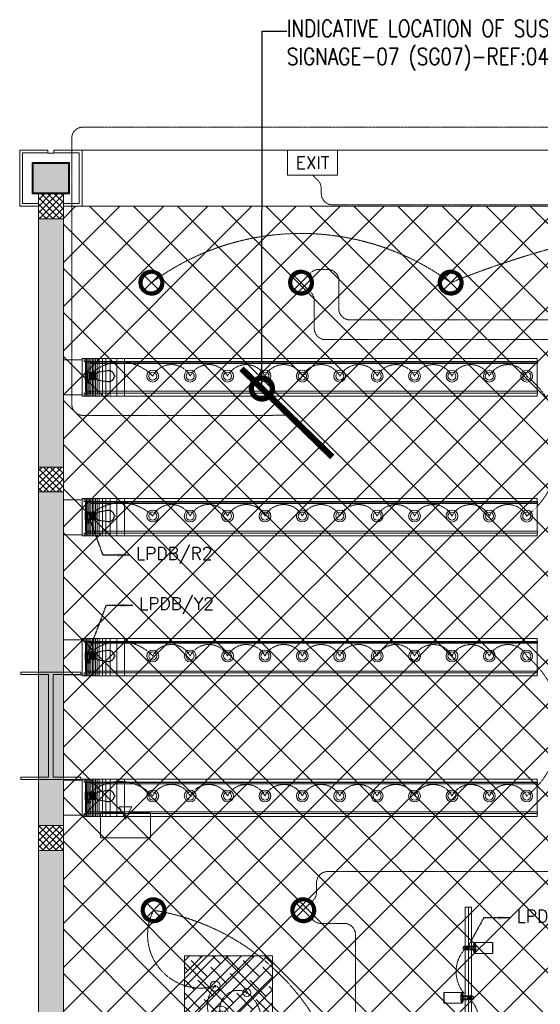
# Model space of a CAD drawing. Header units: millimetres. Extents: x 48523 to 84492, y -23473 to 14877.
# Tile 20 of 69: x 49850 to 54025, y 6976 to 14877. Entities that reach past the tile are written whole.
import ezdxf
from ezdxf import colors
from ezdxf.entities.mleader import LeaderData, LeaderLine
from ezdxf.enums import TextEntityAlignment as Align
from ezdxf.math import Vec2, Vec3

# ---------------------------------------------------------------- set-up
doc = ezdxf.new("R2010")
doc.units = ezdxf.units.MM
doc.header["$MEASUREMENT"] = 0
doc.linetypes.add('HIDDENX2', pattern=[0.75, 0.5, -0.25])
doc.layers.get('0').update_dxf_attribs({"lineweight": 5})
for name, color, linetype, lineweight in [('A-Ceiling Lights', 1, 'Continuous', 0), ('A-LIGHT', 1, 'Continuous', 5), ('M-MEP-GEN', 7, 'Continuous', 15)]:
    doc.layers.add(name, color=color, linetype=linetype, lineweight=lineweight)
for name, color, linetype, lineweight, true_color in [('M-MEP-ELLG-CABLE', 7, 'HIDDENX2', 15, 0x055f91), ('M-MEP-ELLG-LIGHT', 5, 'Continuous', 15, 0x0000ff), ('M-MEP-ELSL-DEVICES', 5, 'Continuous', 15, 0x0000ff), ('RCP XREF$0$A-CEILING-01', 9, 'Continuous', 0, 0x808080), ('RCP XREF$0$A-CEILING-07', 9, 'Continuous', 0, 0x808080), ('RCP XREF$0$A-CLMN P', 9, 'Continuous', 0, 0x808080), ('RCP XREF$0$A-Wall & Column', 9, 'Continuous', 0, 0x808080), ('RCP XREF$0$Column', 9, 'Continuous', 0, 0x808080), ('RCP XREF$0$ND_26_HATCH', 9, 'Continuous', 0, 0x808080), ('RCP XREF$0$XR-CP-DS$0$A-DOWN LIG', 9, 'Continuous', 0, 0x808080), ('RCP XREF$0$XR-CP-DS$0$Level 24', 9, 'Continuous', 0, 0x808080)]:
    doc.layers.add(name, color=color, linetype=linetype, lineweight=lineweight, true_color=true_color)
doc.layers.add('T-Tags', color=7, linetype='Continuous')
doc.styles.add('Oswald Light', font='txt')
doc.styles.add('SSP_Note', font='romans.shx', dxfattribs={"width": 0.8})
doc.styles.get("Standard").update_dxf_attribs({"font": 'romans.shx'})
doc.dimstyles.new('MDS-50', dxfattribs={"dimtxt": 100, "dimasz": 100, "dimexe": 50, "dimexo": 50, "dimgap": 25, "dimtad": 1, "dimdec": 0, "dimtxsty": 'Oswald Light', "dimcen": 0, "dimdle": 1.5875, "dimazin": 0, "dimtfac": 1, "dimtdec": 0, "dimtix": 1, "dimtmove": 0, "dimatfit": 0, "dimfxl": 1, "dimfrac": 2, "dimtolj": 1, "dimarcsym": 0})

# ---------------------------------------------------------------- blocks, each defined once
blk = doc.blocks.new('RCP XREF')
at = {"layer": 'RCP XREF$0$ND_26_HATCH', "lineweight": 0, "true_color": 0x808080, "transparency": 33554687}
h = blk.add_hatch(color=8, dxfattribs=at)
h.dxf.hatch_style = 1
h.paths.add_polyline_path([(242, 13722), (-42, 13722), (-42, 13488), (242, 13488)])
h = blk.add_hatch(color=8, dxfattribs=at)
h.dxf.hatch_style = 1
h.paths.add_polyline_path([(200, 13280), (0, 13280), (0, 0), (4190, 0), (4190, 650), (4390, 650), (4390, 850), (3990, 850), (3990, 200), (200, 200), (200, 8735.8), (200, 8835.8), (200, 9585.8), (200, 9685.8), (200, 10435.8), (200, 10535.8), (200, 11285.8), (200, 11385.8), (200, 12135.8), (200, 12235.8)])
h.paths.add_polyline_path([(0, 11087.2), (200, 11087.2), (200, 11287.2), (0, 11287.2)], flags=17)
h.paths.add_polyline_path([(0, 8211.4), (200, 8211.4), (200, 8411.4), (0, 8411.4)], flags=17)
h.paths.add_polyline_path([(0, 5830), (200, 5830), (200, 6030), (0, 6030)], flags=17)
h.paths.add_polyline_path([(0, 3420), (200, 3420), (200, 3620), (0, 3620)], flags=17)
h.paths.add_polyline_path([(0, 0), (200, 0), (200, 200), (0, 200)], flags=17)
h.paths.add_polyline_path([(1995, 0.3), (2195, 0.3), (2195, 200.3), (1995, 200.3)], flags=16)
h.paths.add_polyline_path([(3990, 0), (4190, 0), (4190, 200), (3990, 200)], flags=17)
h.paths.add_polyline_path([(4190, 650), (4390, 650), (4390, 850), (4190, 850)], flags=17)
at = {"layer": 'RCP XREF$0$A-CEILING-01', "color": 8, "linetype": 'Continuous', "lineweight": 0, "true_color": 0x808080}
for p, q in [((200, 13281.5), (298.5, 13380)), ((200, 12927.9), (652.1, 13380)), ((200, 12574.4), (1005.6, 13380)), ((200, 12220.8), (1359.2, 13380)), ((200, 11867.3), (1712.7, 13380)), ((200, 11513.7), (2066.3, 13380)), ((200, 11160.2), (2419.8, 13380)), ((200, 10806.6), (2773.4, 13380)), ((200, 10453), (3127, 13380)), ((200, 10099.5), (3480.5, 13380)), ((200, 9745.9), (3834.1, 13380)), ((200, 9392.4), (4187.6, 13380)), ((200, 9038.8), (4541.2, 13380)), ((200, 8685.3), (4894.7, 13380)), ((200, 8331.7), (5248.3, 13380)), ((200, 7978.2), (5601.8, 13380)), ((200, 7271.1), (6308.9, 13380)), ((200, 6917.5), (6662.5, 13380)), ((200, 6564), (7016, 13380)), ((200, 6210.4), (7369.6, 13380)), ((200, 5856.9), (7723.1, 13380)), ((200, 5149.7), (8430.3, 13380)), ((200, 4796.2), (8783.8, 13380)), ((200, 3735.5), (9844.5, 13380)), ((277.4, 4520), (9137.4, 13380)), ((10245.6, 3542.9), (408.6, 13380)), ((630.9, 4520), (9490.9, 13380)), ((5890, 8252.1), (762.1, 13380)), ((6077.3, 8418.4), (1115.7, 13380)), ((10776, 4073.3), (1469.2, 13380)), ((5890.1, 9312.7), (1822.8, 13380)), ((11129.5, 4426.8), (2176.3, 13380)), ((10834.4, 5075.5), (2529.9, 13380)), ((11011.1, 5252.3), (2883.5, 13380)), ((11187.9, 5429.1), (3237, 13380)), ((11364.7, 5605.9), (3590.6, 13380)), ((6029.9, 11294.2), (3944.1, 13380)), ((200, 7624.6), (5890, 13314.6)), ((10125.7, 3309.3), (200, 13235)), ((10011.5, 3070), (200, 12881.5)), ((9457.9, 3270), (200, 12527.9)), ((9104.4, 3270), (200, 12174.4)), ((5990.8, 6030), (200, 11820.8)), ((8397.3, 3270), (200, 11467.3)), ((200, 5503.3), (5890.1, 11193.4)), ((8043.7, 3270), (200, 11113.7)), ((7690.2, 3270), (200, 10760.2)), ((7336.6, 3270), (200, 10406.6)), ((6983, 3270), (200, 10053)), ((5979.5, 3920), (200, 9699.5)), ((5625.9, 3920), (200, 9345.9)), ((200, 3382), (5948, 9130)), ((5272.4, 3920), (200, 8992.4)), ((4918.8, 3920), (200, 8638.8)), ((4565.3, 3920), (200, 8285.3)), ((4211.7, 3920), (200, 7931.7)), ((3945, 3833.2), (200, 7578.2)), ((3945, 3479.6), (200, 7224.6))]:
    blk.add_line(p, q, dxfattribs=at)
at = {"layer": 'RCP XREF$0$A-CEILING-01', "color": 8, "lineweight": 0, "true_color": 0x808080}
for p, q in [((350, 13380), (200, 13380)), ((200, 13380), (200, 4520)), ((5890, 13380), (350, 13380))]:
    blk.add_line(p, q, dxfattribs=at)
at = {"layer": 'RCP XREF$0$A-CEILING-07', "color": 8, "linetype": 'Continuous', "lineweight": 0, "true_color": 0x808080}
for p, q in [((1170.4, 7324), (1210.9, 7364.5)), ((1170.4, 7219.7), (1315.2, 7364.5)), ((1170.4, 7115.4), (1419.5, 7364.5)), ((1170.4, 7011.1), (1523.8, 7364.5)), ((1170.4, 6906.8), (1628.1, 7364.5)), ((1170.4, 6802.5), (1732.4, 7364.5)), ((1170.4, 6698.2), (1836.7, 7364.5)), ((1303.7, 7353), (1292.2, 7364.5)), ((1460.2, 7300.9), (1396.5, 7364.5)), ((1616.6, 7248.7), (1500.8, 7364.5)), ((1720.9, 7353), (1709.4, 7364.5)), ((1877.4, 7300.9), (1813.7, 7364.5)), ((1170.4, 6593.9), (1878.3, 7301.9)), ((1199.4, 7248.7), (1170.4, 7277.8)), ((1355.9, 7196.6), (1225.5, 7327)), ((1512.3, 7144.4), (1382, 7274.8)), ((1773.1, 7196.6), (1642.7, 7327)), ((1878.3, 7195.6), (1799.1, 7274.8)), ((1170.4, 6489.6), (1878.3, 7197.6)), ((1668.8, 7092.3), (1538.4, 7222.7)), ((1251.6, 7092.3), (1170.4, 7173.5)), ((1408, 7040.1), (1277.7, 7170.5)), ((1564.5, 6988), (1434.1, 7118.4)), ((1825.2, 7040.1), (1694.8, 7170.5)), ((1878.3, 7091.3), (1851.3, 7118.4)), ((1170.4, 6385.3), (1878.3, 7093.3)), ((1303.7, 6935.8), (1173.4, 7066.2)), ((1720.9, 6935.8), (1590.5, 7066.2)), ((1170.4, 6281), (1878.3, 6989)), ((1460.2, 6883.7), (1329.8, 7014.1)), ((1877.4, 6883.7), (1747, 7014.1))]:
    blk.add_line(p, q, dxfattribs=at)
at = {"layer": 'RCP XREF$0$A-CEILING-07', "color": 8, "lineweight": 0, "true_color": 0x808080}
for p, q in [((1170.4, 7364.5), (1878.3, 7364.5)), ((1170.4, 4964.7), (1170.4, 7364.5)), ((1878.3, 7364.5), (1878.3, 4964.7))]:
    blk.add_line(p, q, dxfattribs=at)
at = {"layer": 'RCP XREF$0$A-CLMN P', "color": 8, "lineweight": 0, "true_color": 0x808080}
for p, q in [((-150, 13380), (-150, 13830)), ((-150, 13830), (75, 13830)), ((75, 13830), (75, 13805)), ((125, 13805), (125, 13830)), ((125, 13830), (350, 13830)), ((350, 13830), (350, 13380)), ((-128, 13402), (-128, 13808)), ((-128, 13808), (73, 13808)), ((75, 13805), (125, 13805)), ((328, 13808), (127, 13808)), ((328, 13402), (328, 13808)), ((-50, 13730), (250, 13730)), ((-50, 13480), (-50, 13730)), ((-42, 13722), (242, 13722)), ((-42, 13488), (-42, 13722)), ((242, 13722), (242, 13488)), ((250, 13730), (250, 13480)), ((250, 13480), (-50, 13480)), ((242, 13488), (-42, 13488)), ((0, 13380), (-150, 13380)), ((0, 13402), (-128, 13402)), ((200, 13402), (328, 13402)), ((350, 13380), (200, 13380))]:
    blk.add_line(p, q, dxfattribs=at)
at = {"layer": 'RCP XREF$0$A-Wall & Column', "color": 8, "lineweight": 0, "true_color": 0x808080}
for p, q in [((350, 13830), (17200, 13830)), ((0, 13480), (0, 0)), ((200, 13480), (0, 13480)), ((0, 13480), (0, 13280)), ((200, 13480), (200, 200)), ((200, 13280), (200, 13480)), ((0, 13280), (200, 13280)), ((200, 11287.2), (0, 11287.2)), ((0, 11287.2), (0, 11087.2)), ((200, 11087.2), (200, 11287.2)), ((0, 11087.2), (200, 11087.2)), ((200, 8411.4), (0, 8411.4)), ((0, 8411.4), (0, 8211.4)), ((200, 8211.4), (200, 8411.4)), ((0, 8211.4), (200, 8211.4))]:
    blk.add_line(p, q, dxfattribs=at)
at = {"layer": 'RCP XREF$0$Column', "color": 8, "lineweight": 0, "true_color": 0x808080}
for p, q in [((-140.5, 9621.8), (-140.5, 9641.8)), ((-140.5, 9641.8), (340.5, 9641.8)), ((340.5, 9641.8), (340.5, 9621.8)), ((80.5, 9621.8), (-140.5, 9621.8)), ((80.5, 8799.8), (80.5, 9621.8)), ((340.5, 9621.8), (119.5, 9621.8)), ((119.5, 9621.8), (119.5, 8799.8)), ((-140.5, 8779.8), (-140.5, 8799.8)), ((-140.5, 8799.8), (80.5, 8799.8)), ((340.5, 8779.8), (-140.5, 8779.8)), ((119.5, 8799.8), (340.5, 8799.8)), ((340.5, 8799.8), (340.5, 8779.8))]:
    blk.add_line(p, q, dxfattribs=at)
at = {"layer": 'RCP XREF$0$ND_26_HATCH', "color": 8, "linetype": 'Continuous', "lineweight": 0, "true_color": 0x808080}
for p, q in [((0, 13432.1), (47.9, 13480)), ((0, 13379.1), (100.9, 13480)), ((0, 13326), (154, 13480)), ((170.6, 13280), (0, 13450.6)), ((7, 13280), (200, 13473)), ((200, 13303.6), (23.6, 13480)), ((200, 13356.7), (76.7, 13480)), ((200, 13409.7), (129.7, 13480)), ((200, 13462.7), (182.7, 13480)), ((117.6, 13280), (0, 13397.6)), ((60, 13280), (200, 13420)), ((113.1, 13280), (200, 13366.9)), ((64.5, 13280), (0, 13344.5)), ((11.5, 13280), (0, 13291.5)), ((166.1, 13280), (200, 13313.9)), ((0, 11257.8), (29.5, 11287.2)), ((0, 11204.7), (82.5, 11287.2)), ((0, 11151.7), (135.5, 11287.2)), ((0, 11098.7), (188.6, 11287.2)), ((189, 11087.2), (0, 11276.2)), ((136, 11087.2), (0, 11223.2)), ((41.6, 11087.2), (200, 11245.6)), ((200, 11129.3), (42.1, 11287.2)), ((200, 11182.3), (95.1, 11287.2)), ((200, 11235.3), (148.1, 11287.2)), ((83, 11087.2), (0, 11170.2)), ((94.6, 11087.2), (200, 11192.6)), ((29.9, 11087.2), (0, 11117.1)), ((147.7, 11087.2), (200, 11139.6)), ((0, 8394), (17.4, 8411.4)), ((0, 8340.9), (70.5, 8411.4)), ((0, 8287.9), (123.5, 8411.4)), ((0, 8234.9), (176.5, 8411.4)), ((200, 8212.5), (1.1, 8411.4)), ((29.6, 8211.4), (200, 8381.8)), ((200, 8265.5), (54.1, 8411.4)), ((200, 8318.5), (107.1, 8411.4)), ((200, 8371.6), (160.2, 8411.4)), ((148, 8211.4), (0, 8359.4)), ((95, 8211.4), (0, 8306.4)), ((82.6, 8211.4), (200, 8328.8)), ((42, 8211.4), (0, 8253.4)), ((135.6, 8211.4), (200, 8275.8)), ((188.7, 8211.4), (200, 8222.7))]:
    blk.add_line(p, q, dxfattribs=at)
at = {"layer": 'RCP XREF$0$XR-CP-DS$0$A-DOWN LIG', "color": 8, "lineweight": 0, "true_color": 0x808080}
for p, q in [((350, 12147.7), (200, 12147.7)), ((200, 12147.7), (200, 11867)), ((350, 11857), (350, 12157)), ((350, 12157), (367.1, 12157)), ((350, 11867), (350, 12147.7)), ((4000.4, 12157), (367, 12157)), ((367, 12157), (367, 12133.2)), ((367, 12133.2), (4000.4, 12133.2)), ((4000.7, 12128.8), (378.1, 12128.8)), ((378.1, 12128.8), (378.1, 11895.2)), ((381.2, 12157), (381.2, 11857)), ((387, 12157), (387, 11857)), ((395.7, 12157), (395.7, 11857)), ((405.8, 12157), (405.8, 11857)), ((4001.7, 12133.2), (418, 12133.2)), ((418, 12133.2), (418, 12118.9)), ((418, 12118.9), (4001.7, 12118.9)), ((419.9, 12157), (419.9, 11857)), ((433.3, 12157), (433.3, 11857)), ((445.4, 12157), (445.4, 11857)), ((458.6, 12157), (458.6, 11857)), ((472.4, 12157), (472.4, 11857)), ((488.5, 12157), (488.5, 11857)), ((514.2, 12157), (514.2, 11857)), ((540.3, 12157), (540.3, 11857)), ((574.9, 12157), (574.9, 11857)), ((627.7, 12157), (627.7, 11857)), ((689.6, 12157), (689.6, 11857)), ((4000.4, 12133.2), (4000.4, 12157)), ((4000.7, 11895.2), (4000.7, 12128.8)), ((4001.7, 12118.9), (4001.7, 12133.2)), ((200, 11867), (350, 11867)), ((367.1, 11857), (350, 11857)), ((367.1, 11857), (367.1, 11880.8)), ((367.1, 11880.8), (4000.4, 11880.8)), ((4000.4, 11857), (367.1, 11857)), ((378.1, 11895.2), (4000.7, 11895.2)), ((418, 11880.8), (418, 11895.2)), ((418, 11895.2), (4001.7, 11895.2)), ((4001.7, 11880.8), (418, 11880.8)), ((4000.4, 11880.8), (4000.4, 11857)), ((4001.7, 11895.2), (4001.7, 11880.8)), ((350, 11024.7), (200, 11024.7)), ((200, 11024.7), (200, 10744)), ((350, 10734), (350, 11034)), ((350, 11034), (367.1, 11034)), ((350, 10744), (350, 11024.7)), ((4000.4, 11034), (367, 11034)), ((367, 11034), (367, 11010.2)), ((367, 11010.2), (4000.4, 11010.2)), ((4000.7, 11005.8), (378.1, 11005.8)), ((378.1, 11005.8), (378.1, 10772.1)), ((381.2, 11034), (381.2, 10734)), ((387, 11034), (387, 10734)), ((395.7, 11034), (395.7, 10734)), ((405.8, 11034), (405.8, 10734)), ((4001.7, 11010.2), (418, 11010.2)), ((418, 11010.2), (418, 10995.8)), ((418, 10995.8), (4001.7, 10995.8)), ((419.9, 11034), (419.9, 10734)), ((433.3, 11034), (433.3, 10734)), ((445.4, 11034), (445.4, 10734)), ((458.6, 11034), (458.6, 10734)), ((472.4, 11034), (472.4, 10734)), ((488.5, 11034), (488.5, 10734)), ((514.2, 11034), (514.2, 10734)), ((540.3, 11034), (540.3, 10734)), ((574.9, 11034), (574.9, 10734)), ((627.7, 11034), (627.7, 10734)), ((689.6, 11034), (689.6, 10734)), ((4000.4, 11010.2), (4000.4, 11034)), ((4000.7, 10772.1), (4000.7, 11005.8)), ((4001.7, 10995.8), (4001.7, 11010.2)), ((367.1, 10734), (367.1, 10757.8)), ((367.1, 10757.8), (4000.4, 10757.8)), ((378.1, 10772.1), (4000.7, 10772.1)), ((418, 10757.8), (418, 10772.1)), ((418, 10772.1), (4001.7, 10772.1)), ((4001.7, 10757.8), (418, 10757.8)), ((4000.4, 10757.8), (4000.4, 10734)), ((4001.7, 10772.1), (4001.7, 10757.8)), ((200, 10744), (350, 10744)), ((367.1, 10734), (350, 10734)), ((4000.4, 10734), (367.1, 10734)), ((350, 9901.7), (200, 9901.7)), ((200, 9901.7), (200, 9621)), ((350, 9611), (350, 9911)), ((350, 9911), (367.1, 9911)), ((350, 9621), (350, 9901.7)), ((4000.4, 9911), (367, 9911)), ((367, 9911), (367, 9887.2)), ((367, 9887.2), (4000.4, 9887.2)), ((4000.7, 9882.8), (378.1, 9882.8)), ((378.1, 9882.8), (378.1, 9649.1)), ((381.2, 9911), (381.2, 9611)), ((387, 9911), (387, 9611)), ((395.7, 9911), (395.7, 9611)), ((405.8, 9911), (405.8, 9611)), ((4001.7, 9887.2), (418, 9887.2)), ((418, 9887.2), (418, 9872.8)), ((419.9, 9911), (419.9, 9611)), ((433.3, 9911), (433.3, 9611)), ((445.4, 9911), (445.4, 9611)), ((458.6, 9911), (458.6, 9611)), ((472.4, 9911), (472.4, 9611)), ((488.5, 9911), (488.5, 9611)), ((514.2, 9911), (514.2, 9611)), ((540.3, 9911), (540.3, 9611)), ((574.9, 9911), (574.9, 9611)), ((627.7, 9911), (627.7, 9611)), ((689.6, 9911), (689.6, 9611)), ((4000.4, 9887.2), (4000.4, 9911)), ((4000.7, 9649.1), (4000.7, 9882.8)), ((4001.7, 9872.8), (4001.7, 9887.2)), ((418, 9872.8), (4001.7, 9872.8)), ((378.1, 9649.1), (4000.7, 9649.1)), ((418, 9634.8), (418, 9649.1)), ((418, 9649.1), (4001.7, 9649.1)), ((4001.7, 9649.1), (4001.7, 9634.8)), ((200, 9621), (350, 9621)), ((367.1, 9611), (350, 9611)), ((367.1, 9611), (367.1, 9634.8)), ((367.1, 9634.8), (4000.4, 9634.8)), ((4000.4, 9611), (367.1, 9611)), ((4001.7, 9634.8), (418, 9634.8)), ((4000.4, 9634.8), (4000.4, 9611)), ((350, 8773.7), (200, 8773.7)), ((200, 8773.7), (200, 8493)), ((350, 8483), (350, 8783)), ((350, 8783), (367.1, 8783)), ((350, 8493), (350, 8773.7)), ((4000.4, 8783), (367, 8783)), ((367, 8783), (367, 8759.2)), ((381.2, 8783), (381.2, 8483)), ((387, 8783), (387, 8483)), ((395.7, 8783), (395.7, 8483)), ((405.8, 8783), (405.8, 8483)), ((419.9, 8783), (419.9, 8483)), ((433.3, 8783), (433.3, 8483)), ((445.4, 8783), (445.4, 8483)), ((458.6, 8783), (458.6, 8483)), ((472.4, 8783), (472.4, 8483)), ((488.5, 8783), (488.5, 8483)), ((514.2, 8783), (514.2, 8483)), ((540.3, 8783), (540.3, 8483)), ((574.9, 8783), (574.9, 8483)), ((627.7, 8783), (627.7, 8483)), ((689.6, 8783), (689.6, 8483)), ((4000.4, 8759.2), (4000.4, 8783)), ((367, 8759.2), (4000.4, 8759.2)), ((4000.7, 8754.8), (378.1, 8754.8)), ((378.1, 8754.8), (378.1, 8521.1)), ((4001.7, 8759.2), (418, 8759.2)), ((418, 8759.2), (418, 8744.8)), ((418, 8744.8), (4001.7, 8744.8)), ((4000.7, 8521.1), (4000.7, 8754.8)), ((4001.7, 8744.8), (4001.7, 8759.2)), ((200, 8493), (350, 8493)), ((367.1, 8483), (350, 8483)), ((367.1, 8483), (367.1, 8506.8)), ((367.1, 8506.8), (4000.4, 8506.8)), ((4000.4, 8483), (367.1, 8483)), ((378.1, 8521.1), (4000.7, 8521.1)), ((418, 8506.8), (418, 8521.1)), ((418, 8521.1), (4001.7, 8521.1)), ((4001.7, 8506.8), (418, 8506.8)), ((4000.4, 8506.8), (4000.4, 8483)), ((4001.7, 8521.1), (4001.7, 8506.8))]:
    blk.add_line(p, q, dxfattribs=at)
at = {"layer": 'RCP XREF$0$XR-CP-DS$0$Level 24', "color": 8, "linetype": 'Continuous', "lineweight": 0, "true_color": 0x808080}
blk.add_line((350, 13380), (17200, 13380), dxfattribs=at)
blk = doc.blocks.new('DOWN LIG')
at = {"color": 3, "true_color": 0x00ff00}
for radius in [47.5, 32.5]:
    blk.add_circle((-366740.2, -151287.4), radius, dxfattribs=at)
blk = doc.blocks.new('A$C01df6825')
at = {"layer": 'M-MEP-ELLG-LIGHT', "color": 94, "lineweight": -3, "true_color": 0x00a300}
for points in [[(180.7, -180.3), (178.1, -180.3), (178.1, -119.3), (180.7, -119.3)], [(180.7, -117.9), (181.3, -117.9), (181.3, -181.7), (180.7, -181.7)], [(181.3, -183.6), (186.6, -183.6), (186.6, -116), (181.3, -116)], [(186.6, -117.9), (187.3, -117.9), (187.3, -181.7), (186.6, -181.7)], [(187.3, -180.3), (190, -180.3), (190, -119.3), (187.3, -119.3)], [(217.8, -123.3), (228.4, -123.3), (228.4, -176.3), (217.8, -176.3)], [(233.7, -176.3), (244.3, -176.3), (244.3, -123.3), (233.7, -123.3)], [(180.7, -1303.3), (178.1, -1303.3), (178.1, -1242.3), (180.7, -1242.3)], [(180.7, -1240.9), (181.3, -1240.9), (181.3, -1304.7), (180.7, -1304.7)], [(181.3, -1306.6), (186.6, -1306.6), (186.6, -1239), (181.3, -1239)], [(186.6, -1240.9), (187.3, -1240.9), (187.3, -1304.7), (186.6, -1304.7)], [(187.3, -1303.3), (190, -1303.3), (190, -1242.3), (187.3, -1242.3)], [(217.8, -1246.3), (228.4, -1246.3), (228.4, -1299.4), (217.8, -1299.4)], [(233.7, -1299.4), (244.3, -1299.4), (244.3, -1246.3), (233.7, -1246.3)], [(180.7, -2425.8), (178.1, -2425.8), (178.1, -2364.7), (180.7, -2364.7)], [(180.7, -2363.4), (181.3, -2363.4), (181.3, -2427.1), (180.7, -2427.1)], [(181.3, -2429), (186.6, -2429), (186.6, -2361.5), (181.3, -2361.5)], [(186.6, -2363.4), (187.3, -2363.4), (187.3, -2427.1), (186.6, -2427.1)], [(187.3, -2425.8), (190, -2425.8), (190, -2364.7), (187.3, -2364.7)], [(217.8, -2368.7), (228.4, -2368.7), (228.4, -2421.8), (217.8, -2421.8)], [(233.7, -2421.8), (244.3, -2421.8), (244.3, -2368.7), (233.7, -2368.7)], [(180.7, -3549.3), (178.1, -3549.3), (178.1, -3488.3), (180.7, -3488.3)], [(180.7, -3487), (181.3, -3487), (181.3, -3550.7), (180.7, -3550.7)], [(181.3, -3552.6), (186.6, -3552.6), (186.6, -3485.1), (181.3, -3485.1)], [(186.6, -3487), (187.3, -3487), (187.3, -3550.7), (186.6, -3550.7)], [(187.3, -3549.3), (190, -3549.3), (190, -3488.3), (187.3, -3488.3)], [(217.8, -3492.3), (228.4, -3492.3), (228.4, -3545.4), (217.8, -3545.4)], [(233.7, -3545.4), (244.3, -3545.4), (244.3, -3492.3), (233.7, -3492.3)]]:
    blk.add_lwpolyline(points, close=True, dxfattribs=at)
for points in [[(190, -177.7), (216.6, -177.7, 0.447068), (217.8, -176.3), (217.8, -123.3, 0.413661), (216.5, -121.9), (190, -121.9)], [(228.4, -176.3), (228.4, -177.7, 0.500944), (233.7, -177.7), (233.7, -121.9, 0.500944), (228.4, -121.9), (228.4, -123.3)], [(244.3, -176.3), (244.3, -177.7, 0.500944), (249.6, -177.7), (249.6, -121.9, 0.500944), (244.3, -121.9), (244.3, -123.3)], [(198.1, -177.7), (198.1, -183), (199.4, -184.3), (199.4, -185.6), (198.1, -185.6), (198.1, -187), (199.4, -187), (199.4, -189.6), (199.7, -189.6, -0.411213), (191.7, -197.6), (191.7, -201.6, 0.413661), (195.7, -205.5), (207.1, -205.5, 1.001889)], [(204.7, -177.7), (204.7, -183), (203.4, -184.3), (203.4, -185.6), (204.7, -185.6), (204.7, -187), (203.4, -187), (203.4, -189.6), (203.1, -189.6, 0.411213), (211.1, -197.6), (211.1, -201.6, -0.413661), (207.1, -205.5, -1.001889)], [(190, -1300.7), (216.6, -1300.7, 0.447068), (217.8, -1299.4), (217.8, -1246.3, 0.413661), (216.5, -1244.9), (190, -1244.9)], [(228.4, -1299.4), (228.4, -1300.7, 0.500944), (233.7, -1300.7), (233.7, -1244.9, 0.500944), (228.4, -1244.9), (228.4, -1246.3)], [(244.3, -1299.4), (244.3, -1300.7, 0.500944), (249.6, -1300.7), (249.6, -1244.9, 0.500944), (244.3, -1244.9), (244.3, -1246.3)], [(198.1, -1300.7), (198.1, -1306), (199.4, -1307.3), (199.4, -1308.6), (198.1, -1308.6), (198.1, -1310), (199.4, -1310), (199.4, -1312.6), (199.7, -1312.6, -0.411213), (191.7, -1320.6), (191.7, -1324.6, 0.413661), (195.7, -1328.6), (207.1, -1328.6, 1.001889)], [(204.7, -1300.7), (204.7, -1306), (203.4, -1307.3), (203.4, -1308.6), (204.7, -1308.6), (204.7, -1310), (203.4, -1310), (203.4, -1312.6), (203.1, -1312.6, 0.411213), (211.1, -1320.6), (211.1, -1324.6, -0.413661), (207.1, -1328.6, -1.001889)], [(190, -2423.1), (216.6, -2423.1, 0.447068), (217.8, -2421.8), (217.8, -2368.7, 0.413661), (216.5, -2367.4), (190, -2367.4)], [(228.4, -2421.8), (228.4, -2423.1, 0.500944), (233.7, -2423.1), (233.7, -2367.4, 0.500944), (228.4, -2367.4), (228.4, -2368.7)], [(244.3, -2421.8), (244.3, -2423.1, 0.500944), (249.6, -2423.1), (249.6, -2367.4, 0.500944), (244.3, -2367.4), (244.3, -2368.7)], [(198.1, -2423.1), (198.1, -2428.4), (199.4, -2429.8), (199.4, -2431.1), (198.1, -2431.1), (198.1, -2432.4), (199.4, -2432.4), (199.4, -2435.1), (199.7, -2435.1, -0.411213), (191.7, -2443), (191.7, -2447, 0.413661), (195.7, -2451), (207.1, -2451, 1.001889)], [(204.7, -2423.1), (204.7, -2428.4), (203.4, -2429.8), (203.4, -2431.1), (204.7, -2431.1), (204.7, -2432.4), (203.4, -2432.4), (203.4, -2435.1), (203.1, -2435.1, 0.411213), (211.1, -2443), (211.1, -2447, -0.413661), (207.1, -2451, -1.001889)], [(190, -3546.7), (216.6, -3546.7, 0.447068), (217.8, -3545.4), (217.8, -3492.3, 0.413661), (216.5, -3490.9), (190, -3490.9)], [(198.1, -3546.7), (198.1, -3552), (199.4, -3553.3), (199.4, -3554.6), (198.1, -3554.6), (198.1, -3556), (199.4, -3556), (199.4, -3558.6), (199.7, -3558.6, -0.411213), (191.7, -3566.6), (191.7, -3570.6, 0.413661), (195.7, -3574.6), (207.1, -3574.6, 1.001889)], [(204.7, -3546.7), (204.7, -3552), (203.4, -3553.3), (203.4, -3554.6), (204.7, -3554.6), (204.7, -3556), (203.4, -3556), (203.4, -3558.6), (203.1, -3558.6, 0.411213), (211.1, -3566.6), (211.1, -3570.6, -0.413661), (207.1, -3574.6, -1.001889)], [(228.4, -3545.4), (228.4, -3546.7, 0.500944), (233.7, -3546.7), (233.7, -3490.9, 0.500944), (228.4, -3490.9), (228.4, -3492.3)], [(244.3, -3545.4), (244.3, -3546.7, 0.500944), (249.6, -3546.7), (249.6, -3490.9, 0.500944), (244.3, -3490.9), (244.3, -3492.3)]]:
    blk.add_lwpolyline(points, format="xyb", dxfattribs=at)
for points in [[(249.6, -123.3), (253.5, -123.3), (253.5, -176.3), (249.6, -176.3)], [(253.5, -175), (254.9, -175), (254.9, -124.6), (253.5, -124.6)], [(254.9, -168.4), (260.2, -168.4), (260.2, -131.2), (254.9, -131.2)], [(260.2, -168.4), (270.2, -176.2), (270.2, -176.3), (270.3, -176.3), (272, -177.6), (274, -178.7), (276, -179.7), (278.1, -180.5), (280.3, -181.1), (282.5, -181.6), (358, -193.2), (363.7, -193.6), (369.4, -193.2), (372.2, -192.7), (372.3, -192.6), (372.6, -192.6), (374.1, -192.3), (374.4, -192.2), (375, -192.1), (376.7, -191.5), (377, -191.4), (380.4, -190.3), (385.5, -187.7), (390.3, -184.6), (394.6, -180.8), (396.2, -178.9), (396.7, -178.3), (397.1, -177.9), (398.3, -176.5), (401.5, -171.7), (404.1, -166.6), (405.9, -161.1), (407.2, -158.5), (408.5, -157.1), (411.2, -155.8), (413.8, -153.2), (415.2, -149.8), (413.8, -146.4), (411.2, -143.8), (408.5, -142.5), (407.2, -141.1), (405.9, -138.5), (404.1, -133), (401.5, -127.9), (398.3, -123.1), (397.1, -121.7), (396.8, -121.3), (396.2, -120.7), (394.6, -118.8), (390.3, -115.1), (385.5, -111.9), (380.4, -109.3), (375, -107.5), (369.4, -106.4), (363.7, -106), (358, -106.4), (282.5, -118.1), (280.3, -118.5), (278.1, -119.1), (276, -119.9), (274, -120.9), (272, -122.1), (270.2, -123.4), (260.2, -131.2)], [(204.7, -183), (198.1, -183)], [(203.4, -184.3), (199.4, -184.3)], [(203.4, -185.6), (199.4, -185.6)], [(203.4, -187), (199.4, -187)], [(203.1, -189.6), (199.7, -189.6), (200.5, -197.6), (202.3, -197.6), (203.1, -189.6)], [(249.6, -1246.3), (253.5, -1246.3), (253.5, -1299.4), (249.6, -1299.4)], [(253.5, -1298), (254.9, -1298), (254.9, -1247.6), (253.5, -1247.6)], [(254.9, -1291.4), (260.2, -1291.4), (260.2, -1254.2), (254.9, -1254.2)], [(260.2, -1291.4), (270.2, -1299.2), (270.2, -1299.3), (270.3, -1299.3), (272, -1300.6), (274, -1301.7), (276, -1302.7), (278.1, -1303.5), (280.3, -1304.1), (282.5, -1304.6), (358, -1316.2), (363.7, -1316.6), (369.4, -1316.2), (372.2, -1315.7), (372.3, -1315.7), (372.6, -1315.6), (374.1, -1315.3), (374.4, -1315.2), (375, -1315.1), (376.7, -1314.5), (377, -1314.4), (380.4, -1313.3), (385.5, -1310.7), (390.3, -1307.6), (394.6, -1303.8), (396.2, -1301.9), (396.7, -1301.3), (397.1, -1300.9), (398.3, -1299.5), (401.5, -1294.7), (404.1, -1289.6), (405.9, -1284.1), (407.2, -1281.5), (408.5, -1280.2), (411.2, -1278.8), (413.8, -1276.2), (415.2, -1272.8), (413.8, -1269.4), (411.2, -1266.8), (408.5, -1265.5), (407.2, -1264.1), (405.9, -1261.5), (404.1, -1256), (401.5, -1250.9), (398.3, -1246.1), (397.1, -1244.7), (396.8, -1244.3), (396.2, -1243.7), (394.6, -1241.8), (390.3, -1238.1), (385.5, -1234.9), (380.4, -1232.3), (375, -1230.5), (369.4, -1229.4), (363.7, -1229), (358, -1229.4), (282.5, -1241.1), (280.3, -1241.5), (278.1, -1242.1), (276, -1242.9), (274, -1243.9), (272, -1245.1), (270.2, -1246.4), (260.2, -1254.2)], [(204.7, -1306), (198.1, -1306)], [(203.4, -1307.3), (199.4, -1307.3)], [(203.4, -1308.6), (199.4, -1308.6)], [(203.4, -1310), (199.4, -1310)], [(203.1, -1312.6), (199.7, -1312.6), (200.5, -1320.6), (202.3, -1320.6), (203.1, -1312.6)], [(249.6, -2368.7), (253.5, -2368.7), (253.5, -2421.8), (249.6, -2421.8)], [(253.5, -2420.5), (254.9, -2420.5), (254.9, -2370), (253.5, -2370)], [(260.2, -2413.8), (270.2, -2421.7), (270.2, -2421.7), (270.3, -2421.8), (272, -2423), (274, -2424.2), (276, -2425.1), (278.1, -2425.9), (280.3, -2426.6), (282.5, -2427), (358, -2438.7), (363.7, -2439.1), (369.4, -2438.7), (372.2, -2438.1), (372.3, -2438.1), (372.6, -2438), (374.1, -2437.7), (374.4, -2437.7), (375, -2437.6), (376.7, -2437), (377, -2436.9), (380.4, -2435.7), (385.5, -2433.2), (390.3, -2430), (394.6, -2426.2), (396.2, -2424.4), (396.7, -2423.8), (397.1, -2423.3), (398.3, -2421.9), (401.5, -2417.2), (404.1, -2412), (405.9, -2406.6), (407.2, -2403.9), (408.5, -2402.6), (411.2, -2401.3), (413.8, -2398.6), (415.2, -2395.3), (413.8, -2391.9), (411.2, -2389.2), (408.5, -2387.9), (407.2, -2386.6), (405.9, -2383.9), (404.1, -2378.5), (401.5, -2373.4), (398.3, -2368.6), (397.1, -2367.2), (396.8, -2366.7), (396.2, -2366.1), (394.6, -2364.3), (390.3, -2360.5), (385.5, -2357.3), (380.4, -2354.8), (375, -2352.9), (369.4, -2351.8), (363.7, -2351.5), (358, -2351.8), (282.5, -2363.5), (280.3, -2363.9), (278.1, -2364.6), (276, -2365.4), (274, -2366.4), (272, -2367.5), (270.2, -2368.8), (260.2, -2376.7)], [(204.7, -2428.4), (198.1, -2428.4)], [(203.4, -2429.8), (199.4, -2429.8)], [(203.4, -2431.1), (199.4, -2431.1)], [(203.4, -2432.4), (199.4, -2432.4)], [(203.1, -2435.1), (199.7, -2435.1), (200.5, -2443), (202.3, -2443), (203.1, -2435.1)], [(254.9, -2413.8), (260.2, -2413.8), (260.2, -2376.7), (254.9, -2376.7)], [(260.2, -3537.4), (270.2, -3545.2), (270.2, -3545.3), (270.3, -3545.3), (272, -3546.6), (274, -3547.7), (276, -3548.7), (278.1, -3549.5), (280.3, -3550.1), (282.5, -3550.6), (358, -3562.2), (363.7, -3562.6), (369.4, -3562.2), (372.2, -3561.7), (372.3, -3561.7), (372.6, -3561.6), (374.1, -3561.3), (374.4, -3561.2), (375, -3561.1), (376.7, -3560.5), (377, -3560.4), (380.4, -3559.3), (385.5, -3556.7), (390.3, -3553.6), (394.6, -3549.8), (396.2, -3547.9), (396.7, -3547.3), (397.1, -3546.9), (398.3, -3545.5), (401.5, -3540.7), (404.1, -3535.6), (405.9, -3530.1), (407.2, -3527.5), (408.5, -3526.2), (411.2, -3524.8), (413.8, -3522.2), (415.2, -3518.8), (413.8, -3515.5), (411.2, -3512.8), (408.5, -3511.5), (407.2, -3510.1), (405.9, -3507.5), (404.1, -3502), (401.5, -3496.9), (398.3, -3492.1), (397.1, -3490.7), (396.8, -3490.3), (396.2, -3489.7), (394.6, -3487.8), (390.3, -3484.1), (385.5, -3480.9), (380.4, -3478.3), (375, -3476.5), (369.4, -3475.4), (363.7, -3475), (358, -3475.4), (282.5, -3487.1), (280.3, -3487.5), (278.1, -3488.1), (276, -3488.9), (274, -3489.9), (272, -3491.1), (270.2, -3492.4), (260.2, -3500.2)], [(204.7, -3552), (198.1, -3552)], [(203.4, -3553.3), (199.4, -3553.3)], [(203.4, -3554.6), (199.4, -3554.6)], [(249.6, -3492.3), (253.5, -3492.3), (253.5, -3545.4), (249.6, -3545.4)], [(253.5, -3544), (254.9, -3544), (254.9, -3493.6), (253.5, -3493.6)], [(254.9, -3537.4), (260.2, -3537.4), (260.2, -3500.2), (254.9, -3500.2)], [(203.4, -3556), (199.4, -3556)], [(203.1, -3558.6), (199.7, -3558.6), (200.5, -3566.6), (202.3, -3566.6), (203.1, -3558.6)]]:
    blk.add_lwpolyline(points, dxfattribs=at)
at = {"layer": 'A-Ceiling Lights', "lineweight": -3, "xscale": -1}
for p in [(-366023.2, 151137.6), (-365723.3, 151137.6), (-365423.4, 151137.5), (-365123.5, 151137.5), (-364823.6, 151137.5), (-364523.7, 151137.4), (-364223.8, 151137.4), (-363923.9, 151137.4), (-363624, 151137.3), (-363324.1, 151137.3), (-363024.2, 151137.2), (-366023.2, 150014.6), (-365723.3, 150014.6), (-365423.4, 150014.5), (-365123.5, 150014.5), (-364823.6, 150014.5), (-364523.7, 150014.4), (-364223.8, 150014.4), (-363923.9, 150014.4), (-363624, 150014.3), (-363324.1, 150014.3), (-363024.2, 150014.2), (-366023.2, 148891.6), (-365723.3, 148891.6), (-365423.4, 148891.5), (-365123.5, 148891.5), (-364823.6, 148891.5), (-364523.7, 148891.4), (-364223.8, 148891.4), (-363923.9, 148891.4), (-363624, 148891.3), (-363324.1, 148891.3), (-363024.2, 148891.2), (-366023.2, 147768.6), (-365723.3, 147768.6), (-365423.4, 147768.5), (-365123.5, 147768.5), (-364823.6, 147768.5), (-364523.7, 147768.4), (-364223.8, 147768.4), (-363923.9, 147768.4), (-363624, 147768.3), (-363324.1, 147768.3), (-363024.2, 147768.2)]:
    blk.add_blockref('DOWN LIG', p, dxfattribs=at)
blk = doc.blocks.new('track-L-1')
at = {"color": 0, "linetype": 'Continuous', "lineweight": 13}
for p, q in [((-93, -5.8), (-93, 5.7)), ((-93, 1), (-89, 1)), ((-83, 6.7), (-92, 6.7)), ((-91.9, -1.2), (-91.9, 1)), ((-90.5, 6.7), (-90.5, 8.3)), ((-90.5, 8.3), (-85, 8.3)), ((-90.5, 6.9), (-85, 6.9)), ((-89, -1.2), (-89, 1)), ((-85, 6.7), (-85, 8.3)), ((-83, 6.9), (-83, 5.7)), ((-10, 6.9), (-83, 6.9)), ((-11, 15.4), (-77.5, 15.4)), ((-75.5, 2.9), (-75.5, -3.1)), ((-75.5, 2.9), (-46.4, 2.9)), ((-46.6, 2.9), (-46.6, -3.1)), ((-46.4, -3.1), (-46.4, 2.9)), ((-11, 6.9), (-11, 15.4)), ((-6.5, 6.9), (-10.8, 11.2)), ((-5.1, 8), (-10.6, 13.5)), ((-5.1, 7.9), (-10.4, 15.8)), ((-3.5, 8.8), (-10.1, 18.5)), ((-3.5, 8.8), (-9.6, 22.8)), ((-1.8, 9.3), (-9, 26)), ((-9, -6.1), (-9, 5.9)), ((-6.5, 3.9), (-9, 3.9)), ((-1.8, 9.3), (-7, 34.5)), ((0, 9.4), (-5.8, 37.6)), ((0, 9.4), (-0.6, 43.4)), ((-0.5, 43.4), (144.7, 43.5)), ((1.8, 9.3), (1.2, 42.9)), ((1.8, 9.3), (5.7, 35.2)), ((3.5, 8.8), (6.9, 31.2)), ((3.5, 8.8), (8.5, 22.7)), ((5.1, 8), (9, 18.9)), ((5.1, 8), (9.4, 15.5)), ((6.5, 7), (9.6, 12.4)), ((6.5, 6.9), (9.7, 10.9)), ((7.7, 5.7), (9.9, 8.3)), ((-93, -1.2), (-89, -1.2)), ((-92, -6.8), (-83, -6.8)), ((-90.5, -8.5), (-90.5, -6.8)), ((-90.5, -7.1), (-85, -7.1)), ((-90.5, -8.5), (-85, -8.5)), ((-85, -8.5), (-85, -6.8)), ((-83, -7.1), (-83, -5.8)), ((-83, -7.1), (-10, -7.1)), ((-77.5, -15.6), (-11, -15.6)), ((-75.5, -3.1), (-46.4, -3.1)), ((-11, -15.6), (-11, -7.1)), ((-6.5, -7), (-10.8, -11.3)), ((-5.1, -8.1), (-10.6, -13.6)), ((-5.1, -8.1), (-10.4, -15.9)), ((-3.5, -8.9), (-10.1, -18.6)), ((-3.5, -8.9), (-9.6, -22.9)), ((-6.5, -4.1), (-9, -4.1)), ((-1.8, -9.4), (-9, -26.1)), ((-1.8, -9.4), (-7, -34.6)), ((0, -9.6), (-5.8, -37.7)), ((0, -9.6), (-0.6, -43.6)), ((-0.5, -43.6), (144.7, -43.5)), ((1.8, -9.4), (1.2, -43)), ((1.8, -9.4), (5.7, -35.3)), ((3.5, -8.9), (6.9, -31.3)), ((3.5, -8.9), (8.5, -22.8)), ((5.1, -8.1), (9, -19.1)), ((5.1, -8.1), (9.4, -15.6)), ((6.5, -7.1), (9.6, -12.5)), ((6.5, -7.1), (9.7, -11)), ((7.7, -5.8), (9.9, -8.4))]:
    blk.add_line(p, q, dxfattribs=at)
for centre, radius, start, end in [((-92, 5.7), 1, 90.0041, 180.0041), ((-77.5, -0.1), 15.5, 90.0041, 154.18801), ((-10, 5.9), 1, 0.0041, 90.0041), ((0, -0.1), 9.5, 205.04361, 154.96458), ((2, 9.9), 10.4, 214.92925, 253.0242), ((-92, -5.8), 1, 180.0041, 270.0041), ((-77.5, -0.1), 15.5, 205.82018, 270.0041), ((-10, -6.1), 1, 270.0041, 0.0041), ((2, -10), 10.4, 106.984, 145.07894)]:
    blk.add_arc(centre, radius, start, end, dxfattribs=at)
for centre, ratio, start_param, end_param in [((-0.5, -0.1), 0.243873, -1.409174, 4.550767), ((144.7, 0), 0.034014, -1.570796, 4.712389)]:
    blk.add_ellipse(centre, major_axis=(0, -43.5), ratio=ratio, start_param=start_param, end_param=end_param, dxfattribs=at)
blk = doc.blocks.new('A$Ce144d348')
at = {"layer": 'M-MEP-ELLG-LIGHT', "color": 252}
blk.add_lwpolyline([(3223, -5724), (3273, -5724), (3273, -9235), (8919.9, -9235), (13625, -4529.9), (13625, -356.4), (13675, -356.4), (13675, -4550.7), (8940.7, -9285), (3223, -9285)], close=True, dxfattribs=at)
blk.add_lwpolyline([(3248, -5724), (3248, -9260), (8930.3, -9260), (13650, -4540.3), (13650, -356.4)], dxfattribs=at)
at = {"layer": 'M-MEP-ELLG-LIGHT', "color": 1, "true_color": 0xff0000}
blk.add_blockref('track-L-1', (3299, -6051.5), dxfattribs=at)
at = {"layer": 'M-MEP-ELLG-LIGHT', "color": 1, "true_color": 0xff0000, "xscale": -1}
blk.add_blockref('track-L-1', (3197, -6451.5), dxfattribs=at)
blk = doc.blocks.new('EXIT LIGHT')
at = {"color": 0}
blk.add_lwpolyline([(-200, -200), (200, -200), (200, 0), (-200, 0)], close=True, dxfattribs=at)
blk.add_attdef('EXIT', text='', height=100, dxfattribs=at).set_placement((0, -100), align=Align.MIDDLE_CENTER)
blk = doc.blocks.new('*U27')
at = {"lineweight": 0}
h = blk.add_hatch(dxfattribs=at)
h.set_pattern_fill('ANSI31', color=0)
h.paths.add_polyline_path([(-70.7, 70.7), (-53, 53, -0.414214), (53, 53), (70.7, 70.7, 0.414214)])
h.paths.add_polyline_path([(75, 0, -0.198912), (53, -53), (70.7, -70.7, 0.198912), (100, 0, 0.198912), (70.7, 70.7), (53, 53, -0.198912)])
h.paths.add_polyline_path([(-53, -53), (-70.7, -70.7, 0.414214), (70.7, -70.7), (53, -53, -0.414214)])
h.paths.add_polyline_path([(-75, 0, -0.198912), (-53, 53), (-70.7, 70.7, 0.198912), (-100, 0, 0.198912), (-70.7, -70.7), (-53, -53, -0.198912)])
at = {"color": 0}
for p, q in [((-53, 53), (53, -53)), ((-53, -53), (53, 53))]:
    blk.add_line(p, q, dxfattribs=at)
at = {"color": 0, "lineweight": 0}
for radius in [100, 75]:
    blk.add_circle((0, 0), radius, dxfattribs=at)
blk = doc.blocks.new('DOWN LIG 1')
at = {"color": 6, "true_color": 0xff00ff}
for radius in [62, 22.8]:
    blk.add_circle((-364257.6, -156908.1), radius, dxfattribs=at)
blk = doc.blocks.new('DOWN LIG4')
at = {"color": 0}
for centre, radius in [((-364347.2, -157114.1), 40.8), ((-364347.3, -157114.7), 7.36), ((-364347.3, -157114.6), 2.23)]:
    blk.add_circle(centre, radius, dxfattribs=at)
blk = doc.blocks.new('DOWN LIG5')
at = {"color": 0}
for radius in [31.3, 8.21]:
    blk.add_circle((-364412.7, -156955.9), radius, dxfattribs=at)
blk = doc.blocks.new('A$C668e39da')
at = {"layer": 'M-MEP-ELLG-LIGHT', "color": 1, "true_color": 0xff0000, "xscale": -1}
for p in [(-363129.6, 150756.5), (-363002.4, 150373.4), (-363215.2, 149978.8), (-362995.4, 148701.1)]:
    blk.add_blockref('DOWN LIG4', p, dxfattribs=at)
at = {"layer": 'M-MEP-ELLG-LIGHT', "color": 66, "lineweight": -3, "true_color": 0x5f7f00, "xscale": -1}
for p in [(-362941.2, 150546.5), (-363224.9, 150023.6), (-362997, 149539), (-363150.5, 149278.2), (-362778.8, 148769.8), (-362995.4, 148701.1), (-363150.5, 148442.8)]:
    blk.add_blockref('DOWN LIG5', p, dxfattribs=at)
at = {"layer": 'M-MEP-ELLG-LIGHT', "color": 1, "lineweight": -3, "xscale": -1}
for p in [(-362995.4, 150328.1), (-362995.4, 149540.6), (-362791.1, 148987.2), (-362995.4, 148701.1)]:
    blk.add_blockref('DOWN LIG 1', p, dxfattribs=at)
blk = doc.blocks.new('_DotSmall')
at = {"color": 0, "linetype": 'ByBlock', "const_width": 0.5}
blk.add_lwpolyline([(-0.0625, 0, 1), (0.0625, 0, 1)], format="xyb", close=True, dxfattribs=at)
blk = doc.blocks.new('LCSB')
at = {"color": 0}
blk.add_lwpolyline([(-50, 250), (50, 250), (0, 150), (0, 150)], close=True, dxfattribs=at)
blk.add_lwpolyline([(25, 200), (200, 200), (200, 0), (-200, 0), (-200, 200), (-25, 200)], dxfattribs=at)

msp = doc.modelspace()

# ---------------------------------------------------------------- linework, layer by layer
at = {"layer": 'M-MEP-ELLG-CABLE', "color": 5, "ltscale": 5, "true_color": 0x0000ff}
for p, q in [((52242.4, 13585.6), (52198, 13630)), ((52268.7, 13481.2), (52268.7, 13522)), ((65078.3, 13391.2), (52358.7, 13391.2)), ((52106.3, 12766.8), (52186, 12846.5)), ((52249.7, 12872.9), (52319.2, 12872.9)), ((52186, 12687.1), (52106.3, 12766.8)), ((52409.2, 12782.9), (52409.2, 12557.5)), ((52212.4, 12399.7), (52212.4, 12623.5)), ((52499.2, 12467.5), (57161, 12467.5)), ((54537.8, 12309.7), (52302.4, 12309.7)), ((52320.1, 8041.5), (54997.3, 8041.5)), ((52230.1, 7874.4), (52230.1, 7951.5)), ((52124, 7731), (52203.7, 7810.7)), ((52203.8, 7651.2), (52124, 7731)), ((52453.5, 7624.6), (52267.3, 7624.9)), ((52542.9, 4363.4), (52543.4, 7534.6))]:
    msp.add_line(p, q, dxfattribs=at)
at = {"layer": 'M-MEP-ELLG-CABLE', "color": 1, "ltscale": 5, "true_color": 0xff0000}
msp.add_lwpolyline([(65711.6, 14014.6), (59616.5, 14014.6, 0.198912), (59552.9, 13988.3), (59473.2, 13908.6), (59393.5, 13988.3, 0.198912), (59329.8, 14014.6), (50357.1, 14014.6, 0.414214), (50267.1, 13924.6), (50267.1, 11792, 0.414214), (50357.1, 11702), (51862, 11702, 0.001976), (51862.7, 11702), (52012.4, 11703.2)], format="xyb", dxfattribs=at)
at = {"layer": 'M-MEP-ELLG-CABLE', "color": 5, "ltscale": 5, "true_color": 0x0000ff}
for centre, start, end in [((52178.7, 13522), 0, 45), ((52358.7, 13481.2), 180, 270), ((52249.7, 12782.9), 90, 135), ((52319.2, 12782.9), 0, 90), ((52122.4, 12623.5), 0, 45), ((52499.2, 12557.5), 180, 270), ((52302.4, 12399.7), 180, 270), ((52320.1, 7951.5), 90, 180), ((52140.1, 7874.4), 315, 0), ((52267.4, 7714.9), 225, 269.90602), ((52453.4, 7534.6), 359.99215, 89.90602)]:
    msp.add_arc(centre, 90, start, end, dxfattribs=at)
at = {"layer": 'M-MEP-ELLG-CABLE', "color": 1, "ltscale": 5, "true_color": 0xff0000}
for centre, radius, start, end in [((56215.1, 5538.8), 7791.4, 64.59697, 111.92139), ((52106.3, 11139.4), 2022, 53.59649, 126.40351), ((50659.4, 11777.2), 351.9, 42.94583, 136.10404), ((51066.9, 11941.4), 167.9, 26.74776, 153.23803), ((51366.8, 11941.4), 167.9, 26.74776, 153.23803), ((51666.7, 11941.3), 167.9, 26.74776, 153.23803), ((51966.6, 11941.3), 167.9, 26.74776, 153.23803), ((52266.5, 11941.2), 167.9, 26.74776, 153.23803), ((52568.3, 11941.2), 167.9, 26.74776, 153.23803), ((52866.3, 11941.2), 167.9, 26.74776, 153.23803), ((53166.3, 11941.1), 167.9, 26.74776, 153.23803), ((53466.2, 11941.1), 167.9, 26.74776, 153.23803), ((53766.1, 11941.1), 167.9, 26.74776, 153.23803), ((53470.8, 11455.1), 716.6, 308.41324, 51.58676), ((50662.5, 10642.5), 357.8, 44.66737, 135.86231), ((51066.9, 10818.4), 167.9, 26.74776, 153.23803), ((51366.8, 10818.4), 167.9, 26.74776, 153.23803), ((51666.7, 10818.3), 167.9, 26.74776, 153.23803), ((51966.6, 10818.3), 167.9, 26.74776, 153.23803), ((52266.5, 10818.2), 167.9, 26.74776, 153.23803), ((52566.4, 10818.2), 167.9, 26.74776, 153.23803), ((52866.3, 10818.2), 167.9, 26.74776, 153.23803), ((53166.3, 10818.1), 167.9, 26.74776, 153.23803), ((53466.2, 10818.1), 167.9, 26.74776, 153.23803), ((53766.1, 10818.1), 167.9, 26.74776, 153.23803), ((50653.1, 9527.7), 358.9, 42.66974, 135.81608), ((51066.9, 9695.4), 167.9, 26.74776, 153.23803), ((51366.8, 9695.4), 167.9, 26.74776, 153.23803), ((51666.7, 9695.3), 167.9, 26.74776, 153.23803), ((51966.6, 9695.3), 167.9, 26.74776, 153.23803), ((52266.5, 9695.2), 167.9, 26.74776, 153.23803), ((52566.4, 9695.2), 167.9, 26.74776, 153.23803), ((52866.3, 9695.2), 167.9, 26.74776, 153.23803), ((53166.3, 9695.1), 167.9, 26.74776, 153.23803), ((53466.2, 9695.1), 167.9, 26.74776, 153.23803), ((53766.1, 9695.1), 167.9, 26.74776, 153.23803), ((53469.6, 9208.2), 716.6, 308.41324, 51.58676), ((50653.1, 8404.7), 358.9, 42.66974, 135.81608), ((51066.9, 8572.4), 167.9, 26.74776, 153.23803), ((51366.8, 8572.3), 167.9, 26.74776, 153.23803), ((51666.7, 8572.3), 167.9, 26.74776, 153.23803), ((51966.6, 8572.3), 167.9, 26.74776, 153.23803), ((52266.5, 8572.2), 167.9, 26.74776, 153.23803), ((52566.4, 8572.2), 167.9, 26.74776, 153.23803), ((52866.3, 8572.2), 167.9, 26.74776, 153.23803), ((53166.3, 8572.1), 167.9, 26.74776, 153.23803), ((53466.2, 8572.1), 167.9, 26.74776, 153.23803), ((53766.1, 8572.1), 167.9, 26.74776, 153.23803), ((51302.9, 7533.5), 427.3, 152.46268, 285.59609), ((50625.7, 5891.6), 1863.4, 296.22043, 80.78839), ((53618.5, 7238.2), 268.7, 134.03075, 232.3496), ((51585.6, 6966), 230.8, 137.48371, 259.84803), ((51488.3, 6828.2), 303.9, 251.35737, 52.91776), ((51601.8, 6941.4), 146.9, 61.6191, 196.37606), ((53273.2, 6840.1), 259.2, 307.78731, 47.58987)]:
    msp.add_arc(centre, radius, start, end, dxfattribs=at)
at = {"layer": 'M-MEP-ELLG-LIGHT', "color": 219, "linetype": 'HIDDENX2', "ltscale": 5, "true_color": 0x642165, "const_width": 50}
msp.add_lwpolyline([(52356.1, 11368.5), (51628.8, 12076.5)], dxfattribs=at)

# ---------------------------------------------------------------- block references
msp.add_blockref('RCP XREF', (50000, 0))
at = {"layer": 'A-LIGHT', "color": 1}
for name, p in [('A$Ce144d348', (50200, 13480)), ('A$C01df6825', (50200, 12166.8)), ('A$C668e39da', (50200, 13480))]:
    msp.add_blockref(name, p, dxfattribs=at)
at = {"layer": 'M-MEP-ELLG-LIGHT'}
msp.add_blockref('EXIT LIGHT', (52198, 13830), dxfattribs=at).add_auto_attribs({'EXIT': 'EXIT'})
at = {"layer": 'M-MEP-ELLG-LIGHT', "color": 1, "true_color": 0xff0000}
for p in [(50906.3, 12766.8), (53306.3, 12766.8), (50924, 7731)]:
    msp.add_blockref('*U27', p, dxfattribs=at)
at = {"layer": 'M-MEP-ELLG-LIGHT', "color": 5, "true_color": 0x0000ff}
for p in [(52106.3, 12766.8), (52124, 7731)]:
    msp.add_blockref('*U27', p, dxfattribs=at)
at = {"layer": 'M-MEP-ELSL-DEVICES', "color": 6, "true_color": 0xff00ff}
msp.add_blockref('LCSB', (50698, 8311.4), dxfattribs=at)

# ---------------------------------------------------------------- texts
at = {"layer": 'M-MEP-GEN', "char_height": 100, "width": 316.571, "attachment_point": 4}
for s, insert in [('{\\Fsimplex|c0;LPDB/R2}', (50783.1, 10577)), ('{\\Fsimplex|c0;LPDB/Y2}', (50807.7, 10174.2)), ('{\\Fsimplex|c0;LPDB/B1}', (53835.1, 7666.3))]:
    msp.add_mtext(s, dxfattribs=dict(at, insert=insert))

# ---------------------------------------------------------------- leaders
at = {"layer": 'M-MEP-ELLG-CABLE', "color": 1, "ltscale": 5, "true_color": 0xff0000}
for points in [[(50732.8, 10579.5), (50518.3, 10579.5), (50405.8, 10891.6)], [(50757.3, 10176.7), (50542.9, 10176.7), (50388.6, 9771.6)], [(53784.8, 7668.9), (53570.3, 7668.9), (53438, 7425.4)]]:
    msp.add_leader(points, dimstyle='MDS-50', override={"dimgap": 25, "dimtad": 0}, dxfattribs=at)
at = {"layer": 'T-Tags'}
ml = msp.add_multileader_mtext('Standard', dxfattribs=at)
ml.set_content('INDICATIVE LOCATION OF SUSPENDED LIT SIGNAGE-07 (SG07)-REF:04DE-434     ', color=256, style='SSP_Note')
ml.set_leader_properties()
ml.set_arrow_properties(name='DOTSMALL')
ml.build(insert=Vec2(0, 0))
ml.multileader.update_dxf_attribs({"dogleg_length": 1.76, "arrow_head_size": 337.5, "scale": 1.5})
ctx = ml.context
ctx.base_point, ctx.scale, ctx.char_height, ctx.arrow_head_size, ctx.landing_gap_size, ctx.plane_origin = Vec3(51992.7, 14784.3), 1.5, 135, 337.5, 0, Vec3(58948.9, 10756.6)
notes = []
notes.append((ctx, [(1, (1, 1, 0), (51794.3, 14784.3), (1, 0), 198.4, [(0, [(51792.2, 11917.5)], 0, [])])]))
ctx.mtext.insert, ctx.mtext.rotation, ctx.mtext.width, ctx.mtext.defined_height, ctx.mtext.flow_direction = Vec3(51992.7, 14874.3), 6.283185, 2626.202, 892.1, 5
for ctx, leaders in notes:
    for number, flags, end, landing, length, lines in leaders:
        leader = LeaderData()
        leader.index, (leader.has_last_leader_line, leader.has_dogleg_vector, leader.attachment_direction) = number, flags
        leader.last_leader_point, leader.dogleg_vector, leader.dogleg_length = Vec3(end), Vec3(landing), length
        for number, points, colour, breaks in lines:
            line = LeaderLine()
            line.index, line.vertices, line.color, line.breaks = number, Vec3.list(points), colors.encode_raw_color(colour), breaks
            leader.lines.append(line)
        ctx.leaders.append(leader)

doc.saveas('drawing.dxf')
